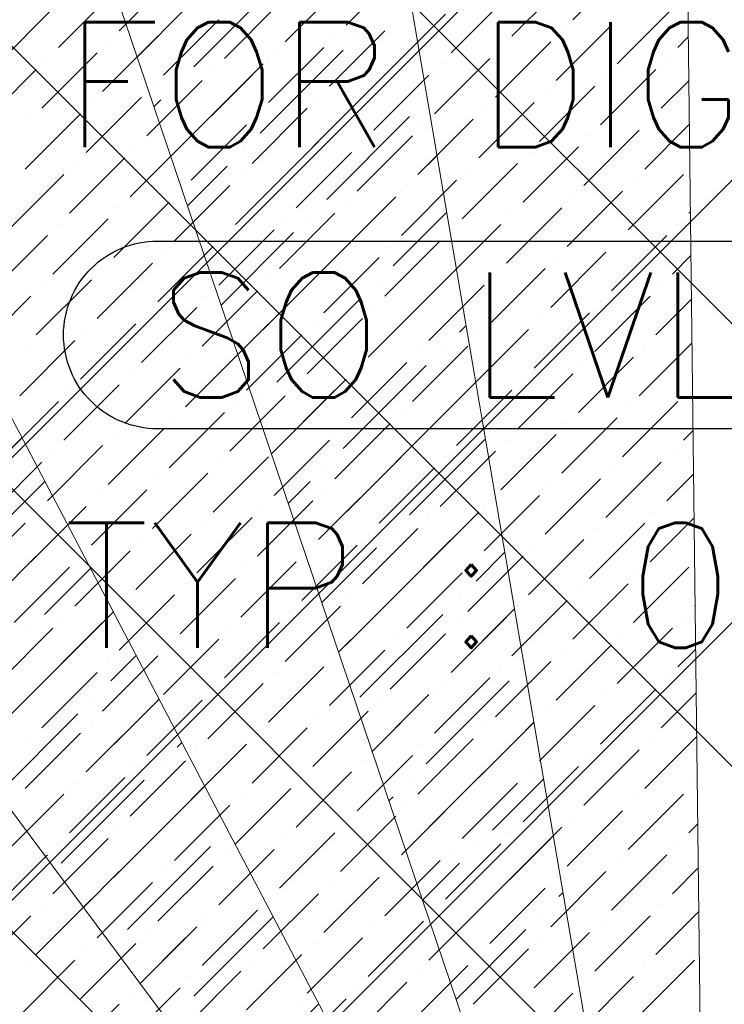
# Model space of a CAD drawing. Header units: millimetres. Extents: x -150 to 17700, y -13097 to 13830.
# Tile 25 of 67: x 10448 to 11011, y 7531 to 8317. Entities that reach past the tile are written whole.
import ezdxf
from ezdxf.enums import TextEntityAlignment as Align

# ---------------------------------------------------------------- set-up
doc = ezdxf.new("R2010")
doc.units = ezdxf.units.MM
doc.header["$MEASUREMENT"] = 0
doc.layers.get('0').update_dxf_attribs({"lineweight": 5})
doc.layers.add('ELEC-SO-LVL-TAG', color=7, linetype='Continuous')
doc.layers.add('RCP XREF$0$A-CEILING-01', color=9, linetype='Continuous', lineweight=0, true_color=0x808080)
doc.layers.add('RCP XREF$0$A-CELING ELEMENT', color=9, linetype='Continuous', lineweight=0, true_color=0x808080)
doc.styles.add('ROMANS-100', font='romans.shx')
doc.styles.get("Standard").update_dxf_attribs({"font": 'romans.shx'})

# ---------------------------------------------------------------- blocks, each defined once
blk = doc.blocks.new('RCP XREF')
at = {"layer": 'RCP XREF$0$A-CEILING-01', "color": 8, "linetype": 'Continuous', "lineweight": 0, "true_color": 0x808080}
for p, q in [((11895.03, 6136.2), (4651.22, 13380)), ((12071.8, 6312.97), (5004.78, 13380)), ((12248.58, 6489.75), (5358.33, 13380)), ((12425.36, 6666.53), (5711.88, 13380)), ((6135, 3660.13), (14450, 11975.13)), ((6451.98, 3270), (14450, 11268.02)), ((6135, 3306.57), (11958.42, 9129.99))]:
    blk.add_line(p, q, dxfattribs=at)
at = {"layer": 'RCP XREF$0$A-CEILING-01', "color": 8, "lineweight": 0, "true_color": 0x808080}
for centre, radius, start, end in [((11004.58, 6932.89), 2087.33, 45.19254, 224.80746), ((11003.78, 6932.19), 1987.28, 45.20017, 224.79983)]:
    blk.add_arc(centre, radius, start, end, dxfattribs=at)
at = {"layer": 'RCP XREF$0$A-CELING ELEMENT', "color": 8, "lineweight": 0, "true_color": 0x808080}
for p, q in [((10975.2, 8919.47), (10995.34, 7256.14)), ((10945.63, 7251.02), (10665.54, 8890.71)), ((10364.23, 8814.01), (10897.38, 7238.34)), ((10851.71, 7218.43), (10078.64, 8691.29)), ((9815.71, 8525.56), (10809.67, 7191.76))]:
    blk.add_line(p, q, dxfattribs=at)
at = {"layer": 'RCP XREF$0$A-CELING ELEMENT', "color": 8, "linetype": 'Continuous', "lineweight": 0, "true_color": 0x808080, "transparency": 33554687}
for p, q in [((10660.59, 8299.67), (10726.88, 8365.96)), ((10709.21, 8312.93), (10753.4, 8357.13)), ((10890.4, 8317.35), (10934.6, 8361.54)), ((10528.01, 8308.51), (10572.2, 8352.71)), ((10841.79, 8304.09), (10885.98, 8348.29)), ((10479.4, 8295.25), (10523.59, 8339.45)), ((10587.67, 8279.79), (10653.96, 8346.08)), ((10660.59, 8299.67), (10704.79, 8343.87)), ((10793.18, 8290.83), (10837.37, 8335.03)), ((10430.78, 8282), (10474.98, 8326.19)), ((10542.38, 8287.52), (10581.04, 8326.19)), ((10611.98, 8286.41), (10656.17, 8330.61)), ((10925.76, 8282), (10969.95, 8326.19)), ((10563.37, 8273.16), (10607.56, 8317.35)), ((10744.56, 8277.58), (10788.76, 8321.77)), ((10567.79, 8312.93), (10567.79, 8312.93)), ((10695.95, 8264.32), (10740.14, 8308.51)), ((10877.14, 8268.74), (10921.34, 8312.93)), ((10881.56, 8308.51), (10881.56, 8308.51)), ((10514.75, 8259.9), (10558.95, 8304.09)), ((10519.17, 8299.67), (10519.17, 8299.67)), ((10700.37, 8304.09), (10700.37, 8304.09)), ((10713.63, 8246.64), (10766.52, 8299.54)), ((10720.25, 8306.3), (10720.25, 8306.3)), ((10828.53, 8255.48), (10872.72, 8299.67)), ((10974.37, 8295.25), (10982.66, 8303.54)), ((10640.71, 8226.75), (10707, 8293.04)), ((10647.33, 8251.06), (10691.53, 8295.25)), ((10832.95, 8295.25), (10832.95, 8295.25)), ((10466.14, 8246.64), (10510.33, 8290.83)), ((10470.56, 8286.41), (10470.56, 8286.41)), ((10647.33, 8286.41), (10647.33, 8286.41)), ((10651.75, 8290.83), (10651.75, 8290.83)), ((10779.92, 8242.22), (10824.11, 8286.41)), ((10965.53, 8286.41), (10965.53, 8286.41)), ((10417.52, 8233.38), (10461.72, 8277.58)), ((10598.72, 8237.8), (10642.92, 8282)), ((10603.14, 8277.58), (10603.14, 8277.58)), ((10784.34, 8282), (10784.34, 8282)), ((10912.5, 8233.38), (10956.69, 8277.58)), ((10550.11, 8224.54), (10594.3, 8268.74)), ((10569.19, 8208.27), (10634.08, 8273.16)), ((10731.3, 8228.96), (10775.5, 8273.16)), ((10735.72, 8268.74), (10735.72, 8268.74)), ((10916.92, 8273.16), (10916.92, 8273.16)), ((10961.11, 8246.64), (10983.08, 8268.61)), ((10554.53, 8264.32), (10554.53, 8264.32)), ((10574.41, 8266.53), (10574.41, 8266.53)), ((10682.69, 8215.7), (10726.88, 8259.9)), ((10863.89, 8220.12), (10908.08, 8264.32)), ((10868.31, 8259.9), (10868.31, 8259.9)), ((10501.49, 8211.28), (10545.69, 8255.48)), ((10555.79, 8247.9), (10561.16, 8253.27)), ((10687.11, 8255.48), (10687.11, 8255.48)), ((10773.29, 8253.27), (10773.29, 8253.27)), ((10505.91, 8251.06), (10505.91, 8251.06)), ((10634.08, 8202.45), (10678.27, 8246.64)), ((10815.27, 8206.87), (10859.47, 8251.06)), ((10819.69, 8246.64), (10819.69, 8246.64)), ((10452.88, 8198.03), (10497.07, 8242.22)), ((10457.3, 8237.8), (10457.3, 8237.8)), ((10638.5, 8242.22), (10638.5, 8242.22)), ((10693.74, 8173.72), (10760.03, 8240.01)), ((10766.66, 8193.61), (10810.85, 8237.8)), ((10952.27, 8237.8), (10952.27, 8237.8)), ((10585.46, 8189.19), (10629.66, 8233.38)), ((10589.88, 8228.96), (10589.88, 8228.96)), ((10700.37, 8233.38), (10700.37, 8233.38)), ((10771.08, 8233.38), (10771.08, 8233.38)), ((10899.24, 8184.77), (10943.44, 8228.96)), ((10947.85, 8198.03), (10983.5, 8233.67)), ((10718.05, 8180.35), (10762.24, 8224.54)), ((10903.66, 8224.54), (10903.66, 8224.54)), ((10536.85, 8175.93), (10581.04, 8220.12)), ((10541.27, 8215.7), (10541.27, 8215.7)), ((10620.82, 8153.83), (10687.11, 8220.12)), ((10627.45, 8213.49), (10627.45, 8213.49)), ((10722.46, 8220.12), (10722.46, 8220.12)), ((10850.63, 8171.51), (10894.82, 8215.7)), ((10488.24, 8162.67), (10532.43, 8206.87)), ((10669.43, 8167.09), (10713.63, 8211.28)), ((10673.85, 8206.87), (10673.85, 8206.87)), ((10766.66, 8193.61), (10782, 8208.94)), ((10855.05, 8211.28), (10855.05, 8211.28)), ((10492.65, 8202.45), (10492.65, 8202.45)), ((10582.6, 8168.65), (10614.19, 8200.24)), ((10620.82, 8153.83), (10665.01, 8198.03)), ((10802.01, 8158.25), (10846.21, 8202.45)), ((10806.43, 8198.03), (10806.43, 8198.03)), ((10439.62, 8149.41), (10483.82, 8193.61)), ((10625.24, 8193.61), (10625.24, 8193.61)), ((10753.4, 8144.99), (10797.59, 8189.19)), ((10934.6, 8149.41), (10978.79, 8193.61)), ((10939.02, 8189.19), (10939.02, 8189.19)), ((10572.2, 8140.57), (10616.4, 8184.77)), ((10757.82, 8184.77), (10757.82, 8184.77)), ((10576.62, 8180.35), (10576.62, 8180.35)), ((10704.79, 8131.74), (10748.98, 8175.93)), ((10753.4, 8180.35), (10753.4, 8180.35)), ((10885.98, 8136.15), (10930.18, 8180.35)), ((10890.4, 8175.93), (10890.4, 8175.93)), ((10523.59, 8127.32), (10567.79, 8171.51)), ((10528.01, 8167.09), (10528.01, 8167.09)), ((10673.85, 8100.8), (10740.14, 8167.09)), ((10709.21, 8171.51), (10709.21, 8171.51)), ((10837.37, 8122.9), (10881.56, 8167.09)), ((10474.98, 8114.06), (10519.17, 8158.25)), ((10656.17, 8118.48), (10700.37, 8162.67)), ((10660.59, 8158.25), (10660.59, 8158.25)), ((10680.48, 8160.46), (10680.48, 8160.46)), ((10746.77, 8120.69), (10789.73, 8163.65)), ((10841.79, 8162.67), (10841.79, 8162.67)), ((10983.21, 8162.67), (10984.35, 8163.81)), ((10479.4, 8153.83), (10479.4, 8153.83)), ((10788.76, 8109.64), (10832.95, 8153.83)), ((10974.37, 8153.83), (10974.37, 8153.83)), ((10426.36, 8100.8), (10470.56, 8144.99)), ((10607.56, 8105.22), (10651.75, 8149.41)), ((10609.42, 8089.4), (10667.22, 8147.2)), ((10611.98, 8144.99), (10611.98, 8144.99)), ((10793.18, 8149.41), (10793.18, 8149.41)), ((10921.34, 8100.8), (10965.53, 8144.99)), ((10558.95, 8091.96), (10603.14, 8136.15)), ((10607.56, 8140.57), (10607.56, 8140.57)), ((10740.14, 8096.38), (10784.34, 8140.57)), ((10744.56, 8136.15), (10744.56, 8136.15)), ((10925.76, 8140.57), (10925.76, 8140.57)), ((10563.37, 8131.74), (10563.37, 8131.74)), ((10691.53, 8083.12), (10735.72, 8127.32)), ((10872.72, 8087.54), (10916.92, 8131.74)), ((10877.14, 8127.32), (10877.14, 8127.32)), ((10969.95, 8114.06), (10984.77, 8128.88)), ((10510.33, 8078.7), (10554.53, 8122.9)), ((10514.75, 8118.48), (10514.75, 8118.48)), ((10695.95, 8122.9), (10695.95, 8122.9)), ((10824.11, 8074.28), (10868.31, 8118.48)), ((10642.92, 8069.86), (10687.11, 8114.06)), ((10726.88, 8047.77), (10793.18, 8114.06)), ((10828.53, 8114.06), (10828.53, 8114.06)), ((10461.72, 8065.44), (10505.91, 8109.64)), ((10466.14, 8105.22), (10466.14, 8105.22)), ((10647.33, 8109.64), (10647.33, 8109.64)), ((10733.51, 8107.43), (10733.51, 8107.43)), ((10775.5, 8061.02), (10819.69, 8105.22)), ((10961.11, 8105.22), (10961.11, 8105.22)), ((10413.11, 8052.19), (10457.3, 8096.38)), ((10594.3, 8056.61), (10638.5, 8100.8)), ((10598.72, 8096.38), (10598.72, 8096.38)), ((10779.92, 8100.8), (10779.92, 8100.8)), ((10908.08, 8052.19), (10952.27, 8096.38)), ((10545.69, 8043.35), (10589.88, 8087.54)), ((10653.96, 8027.88), (10720.25, 8094.17)), ((10660.59, 8087.54), (10660.59, 8087.54)), ((10726.88, 8047.77), (10771.08, 8091.96)), ((10731.3, 8087.54), (10731.3, 8087.54)), ((10912.5, 8091.96), (10912.5, 8091.96)), ((10956.69, 8065.44), (10985.19, 8093.94)), ((10550.11, 8083.12), (10550.11, 8083.12)), ((10859.47, 8038.93), (10903.66, 8083.12)), ((10497.07, 8030.09), (10541.27, 8074.28)), ((10622.82, 8049.77), (10647.33, 8074.28)), ((10678.27, 8034.51), (10722.46, 8078.7)), ((10682.69, 8074.28), (10682.69, 8074.28)), ((10799.8, 8067.65), (10805.21, 8073.06)), ((10863.89, 8078.7), (10863.89, 8078.7)), ((10501.49, 8069.86), (10501.49, 8069.86)), ((10629.66, 8021.25), (10673.85, 8065.44)), ((10810.85, 8025.67), (10855.05, 8069.86)), ((10815.27, 8065.44), (10815.27, 8065.44)), ((10448.46, 8016.83), (10492.65, 8061.02)), ((10452.88, 8056.61), (10452.88, 8056.61)), ((10634.08, 8061.02), (10634.08, 8061.02)), ((10762.24, 8012.41), (10806.43, 8056.61)), ((10943.44, 8016.83), (10985.62, 8059.01)), ((10947.85, 8056.61), (10947.85, 8056.61)), ((10581.04, 8007.99), (10625.24, 8052.19)), ((10585.46, 8047.77), (10585.46, 8047.77)), ((10766.66, 8052.19), (10766.66, 8052.19)), ((10786.55, 8054.4), (10786.55, 8054.4)), ((10894.82, 8003.57), (10939.02, 8047.77)), ((10707, 7974.85), (10773.29, 8041.14)), ((10713.63, 7999.15), (10757.82, 8043.35)), ((10899.24, 8043.35), (10899.24, 8043.35)), ((10532.43, 7994.73), (10576.62, 8038.93)), ((10536.85, 8034.51), (10536.85, 8034.51)), ((10713.63, 8034.51), (10713.63, 8034.51)), ((10718.05, 8038.93), (10718.05, 8038.93)), ((10846.21, 7990.31), (10890.4, 8034.51)), ((10483.82, 7981.48), (10528.01, 8025.67)), ((10665.01, 7985.89), (10709.21, 8030.09)), ((10669.43, 8025.67), (10669.43, 8025.67)), ((10779.92, 7994.73), (10812.95, 8027.76)), ((10850.63, 8030.09), (10850.63, 8030.09)), ((10488.24, 8021.25), (10488.24, 8021.25)), ((10616.4, 7972.64), (10660.59, 8016.83)), ((10649.64, 7970.52), (10700.37, 8021.25)), ((10797.59, 7977.06), (10841.79, 8021.25)), ((10802.01, 8016.83), (10802.01, 8016.83)), ((10983.21, 8021.25), (10983.21, 8021.25)), ((10435.2, 7968.22), (10479.4, 8012.41)), ((10620.82, 8012.41), (10620.82, 8012.41)), ((10640.71, 8014.62), (10640.71, 8014.62)), ((10930.18, 7968.22), (10974.37, 8012.41)), ((10567.79, 7959.38), (10611.98, 8003.57)), ((10748.98, 7963.8), (10793.18, 8007.99)), ((10753.4, 8003.57), (10753.4, 8003.57)), ((10934.6, 8007.99), (10934.6, 8007.99)), ((10572.2, 7999.15), (10572.2, 7999.15)), ((10700.37, 7950.54), (10744.56, 7994.73)), ((10881.56, 7954.96), (10925.76, 7999.15)), ((10885.98, 7994.73), (10885.98, 7994.73)), ((10519.17, 7946.12), (10563.37, 7990.31)), ((10523.59, 7985.89), (10523.59, 7985.89)), ((10704.79, 7990.31), (10704.79, 7990.31)), ((10832.95, 7941.7), (10877.14, 7985.89)), ((10978.79, 7981.48), (10986.46, 7989.15)), ((10435.2, 7968.22), (10450.26, 7983.27)), ((10470.56, 7932.86), (10514.75, 7977.06)), ((10651.75, 7937.28), (10695.95, 7981.48)), ((10656.17, 7977.06), (10656.17, 7977.06)), ((10760.03, 7921.81), (10820.68, 7982.47)), ((10766.66, 7981.48), (10766.66, 7981.48)), ((10837.37, 7981.48), (10837.37, 7981.48)), ((10474.98, 7972.64), (10474.98, 7972.64)), ((10784.34, 7928.44), (10828.53, 7972.64)), ((10969.95, 7972.64), (10969.95, 7972.64)), ((10421.94, 7919.6), (10466.14, 7963.8)), ((10603.14, 7924.02), (10647.33, 7968.22)), ((10607.56, 7963.8), (10607.56, 7963.8)), ((10687.11, 7901.93), (10753.4, 7968.22)), ((10693.74, 7961.59), (10693.74, 7961.59)), ((10788.76, 7968.22), (10788.76, 7968.22)), ((10916.92, 7919.6), (10961.11, 7963.8)), ((10554.53, 7910.76), (10598.72, 7954.96)), ((10735.72, 7915.18), (10779.92, 7959.38)), ((10740.14, 7954.96), (10740.14, 7954.96)), ((10921.34, 7959.38), (10921.34, 7959.38)), ((10965.53, 7932.86), (10986.89, 7954.22)), ((10415.32, 7895.3), (10468.52, 7948.5)), ((10558.95, 7950.54), (10558.95, 7950.54)), ((10663.05, 7930.9), (10680.48, 7948.33)), ((10687.11, 7901.93), (10731.3, 7946.12)), ((10868.31, 7906.35), (10912.5, 7950.54)), ((10872.72, 7946.12), (10872.72, 7946.12)), ((10505.91, 7897.51), (10550.11, 7941.7)), ((10691.53, 7941.7), (10691.53, 7941.7)), ((10510.33, 7937.28), (10510.33, 7937.28)), ((10638.5, 7888.67), (10682.69, 7932.86)), ((10819.69, 7893.09), (10863.89, 7937.28)), ((10824.11, 7932.86), (10824.11, 7932.86)), ((10457.3, 7884.25), (10501.49, 7928.44)), ((10461.72, 7924.02), (10461.72, 7924.02)), ((10642.92, 7928.44), (10642.92, 7928.44)), ((10771.08, 7879.83), (10815.27, 7924.02)), ((10819.69, 7928.44), (10819.69, 7928.44)), ((10956.69, 7924.02), (10956.69, 7924.02)), ((10408.69, 7870.99), (10452.88, 7915.18)), ((10589.88, 7875.41), (10634.08, 7919.6)), ((10594.3, 7915.18), (10594.3, 7915.18)), ((10740.14, 7848.89), (10806.43, 7915.18)), ((10775.5, 7919.6), (10775.5, 7919.6)), ((10903.66, 7870.99), (10947.85, 7915.18)), ((10952.27, 7884.25), (10987.31, 7919.28)), ((10541.27, 7862.15), (10585.46, 7906.35)), ((10722.46, 7866.57), (10766.66, 7910.76)), ((10726.88, 7906.35), (10726.88, 7906.35)), ((10746.77, 7908.55), (10746.77, 7908.55)), ((10908.08, 7910.76), (10908.08, 7910.76)), ((10474.98, 7901.93), (10474.98, 7901.93)), ((10545.69, 7901.93), (10545.69, 7901.93)), ((10855.05, 7857.73), (10899.24, 7901.93)), ((10492.65, 7848.89), (10536.85, 7893.09)), ((10673.85, 7853.31), (10718.05, 7897.51)), ((10678.27, 7893.09), (10678.27, 7893.09)), ((10689.86, 7851.65), (10733.51, 7895.3)), ((10813.06, 7868.78), (10836.16, 7891.88)), ((10859.47, 7897.51), (10859.47, 7897.51)), ((10395.43, 7822.38), (10461.72, 7888.67)), ((10497.07, 7888.67), (10497.07, 7888.67)), ((10625.24, 7840.05), (10669.43, 7884.25)), ((10806.43, 7844.47), (10850.63, 7888.67)), ((10810.85, 7884.25), (10810.85, 7884.25)), ((10444.04, 7835.63), (10488.24, 7879.83)), ((10468.35, 7842.26), (10505.02, 7878.94)), ((10629.66, 7879.83), (10629.66, 7879.83)), ((10757.82, 7831.21), (10802.01, 7875.41)), ((10939.02, 7835.63), (10983.21, 7879.83)), ((10943.44, 7875.41), (10943.44, 7875.41)), ((10576.62, 7826.8), (10620.82, 7870.99)), ((10581.04, 7866.57), (10581.04, 7866.57)), ((10762.24, 7870.99), (10762.24, 7870.99)), ((10890.4, 7822.38), (10934.6, 7866.57)), ((10709.21, 7817.96), (10753.4, 7862.15)), ((10894.82, 7862.15), (10894.82, 7862.15)), ((10528.01, 7813.54), (10572.2, 7857.73)), ((10532.43, 7853.31), (10532.43, 7853.31)), ((10713.63, 7857.73), (10713.63, 7857.73)), ((10799.8, 7855.52), (10799.8, 7855.52)), ((10841.79, 7809.12), (10885.98, 7853.31)), ((10479.4, 7800.28), (10523.59, 7844.47)), ((10660.59, 7804.7), (10704.79, 7848.89)), ((10665.01, 7844.47), (10665.01, 7844.47)), ((10793.18, 7795.86), (10843.9, 7846.58)), ((10846.21, 7848.89), (10846.21, 7848.89)), ((10987.63, 7848.89), (10988.16, 7849.42)), ((10448.46, 7769.34), (10514.75, 7835.63)), ((10483.82, 7840.05), (10483.82, 7840.05)), ((10611.98, 7791.44), (10656.17, 7835.63)), ((10720.25, 7775.97), (10786.55, 7842.26)), ((10726.88, 7835.63), (10726.88, 7835.63)), ((10793.18, 7795.86), (10837.37, 7840.05)), ((10797.59, 7835.63), (10797.59, 7835.63)), ((10978.79, 7840.05), (10978.79, 7840.05)), ((10430.78, 7787.02), (10474.98, 7831.21)), ((10455.09, 7829.01), (10455.09, 7829.01)), ((10616.4, 7831.21), (10616.4, 7831.21)), ((10925.76, 7787.02), (10969.95, 7831.21)), ((10563.37, 7778.18), (10607.56, 7822.38)), ((10703.27, 7812.02), (10713.63, 7822.38)), ((10744.56, 7782.6), (10788.76, 7826.8)), ((10748.98, 7822.38), (10748.98, 7822.38)), ((10930.18, 7826.8), (10930.18, 7826.8)), ((10567.79, 7817.96), (10567.79, 7817.96)), ((10695.95, 7769.34), (10740.14, 7813.54)), ((10877.14, 7773.76), (10921.34, 7817.96)), ((10881.56, 7813.54), (10881.56, 7813.54)), ((10974.37, 7800.28), (10988.58, 7814.49)), ((10514.75, 7764.92), (10558.95, 7809.12)), ((10519.17, 7804.7), (10519.17, 7804.7)), ((10521.38, 7789.23), (10541.53, 7809.38)), ((10700.37, 7809.12), (10700.37, 7809.12)), ((10828.53, 7760.5), (10872.72, 7804.7)), ((10466.14, 7751.67), (10510.33, 7795.86)), ((10647.33, 7756.08), (10691.53, 7800.28)), ((10651.75, 7795.86), (10651.75, 7795.86)), ((10832.95, 7800.28), (10832.95, 7800.28)), ((10470.56, 7791.44), (10470.56, 7791.44)), ((10773.29, 7722.94), (10839.58, 7789.23)), ((10779.92, 7747.25), (10824.11, 7791.44)), ((10965.53, 7791.44), (10965.53, 7791.44)), ((10417.52, 7738.41), (10461.72, 7782.6)), ((10598.72, 7742.83), (10642.92, 7787.02)), ((10603.14, 7782.6), (10603.14, 7782.6)), ((10779.92, 7782.6), (10779.92, 7782.6)), ((10784.34, 7787.02), (10784.34, 7787.02)), ((10912.5, 7738.41), (10956.69, 7782.6)), ((10501.49, 7716.31), (10559.79, 7774.6)), ((10508.12, 7775.97), (10508.12, 7775.97)), ((10550.11, 7729.57), (10594.3, 7773.76)), ((10731.3, 7733.99), (10775.5, 7778.18)), ((10735.72, 7773.76), (10735.72, 7773.76)), ((10916.92, 7778.18), (10916.92, 7778.18)), ((10961.11, 7751.67), (10989, 7779.55)), ((10554.53, 7769.34), (10554.53, 7769.34)), ((10682.69, 7720.73), (10726.88, 7764.92)), ((10730.09, 7732.77), (10766.66, 7769.34)), ((10863.89, 7725.15), (10908.08, 7769.34)), ((10868.31, 7764.92), (10868.31, 7764.92)), ((10431.45, 7699.3), (10494.86, 7762.71)), ((10501.49, 7716.31), (10545.69, 7760.5)), ((10687.11, 7760.5), (10687.11, 7760.5)), ((10505.91, 7756.08), (10505.91, 7756.08)), ((10634.08, 7707.47), (10678.27, 7751.67)), ((10815.27, 7711.89), (10859.47, 7756.08)), ((10819.69, 7751.67), (10819.69, 7751.67)), ((10846.21, 7742.83), (10859.37, 7755.99)), ((10452.88, 7703.05), (10497.07, 7747.25)), ((10457.3, 7742.83), (10457.3, 7742.83)), ((10638.5, 7747.25), (10638.5, 7747.25)), ((10766.66, 7698.63), (10810.85, 7742.83)), ((10947.85, 7703.05), (10989.43, 7744.62)), ((10952.27, 7742.83), (10952.27, 7742.83)), ((10574.41, 7736.2), (10578.04, 7739.82)), ((10585.46, 7694.21), (10629.66, 7738.41)), ((10589.88, 7733.99), (10589.88, 7733.99)), ((10771.08, 7738.41), (10771.08, 7738.41)), ((10899.24, 7689.79), (10943.44, 7733.99)), ((10536.85, 7680.95), (10581.04, 7725.15)), ((10718.05, 7685.37), (10762.24, 7729.57)), ((10722.46, 7725.15), (10722.46, 7725.15)), ((10832.95, 7729.57), (10832.95, 7729.57)), ((10903.66, 7729.57), (10903.66, 7729.57)), ((10541.27, 7720.73), (10541.27, 7720.73)), ((10561.16, 7722.94), (10561.16, 7722.94)), ((10850.63, 7676.54), (10894.82, 7720.73)), ((10481.61, 7643.39), (10547.9, 7709.68)), ((10488.24, 7667.7), (10532.43, 7711.89)), ((10669.43, 7672.12), (10713.63, 7716.31)), ((10673.85, 7711.89), (10673.85, 7711.89)), ((10756.9, 7653.52), (10819.69, 7716.31)), ((10760.03, 7709.68), (10760.03, 7709.68)), ((10826.32, 7669.91), (10867.11, 7710.69)), ((10855.05, 7716.31), (10855.05, 7716.31)), ((10488.24, 7703.05), (10488.24, 7703.05)), ((10492.65, 7707.47), (10492.65, 7707.47)), ((10554.53, 7663.28), (10596.3, 7705.05)), ((10620.82, 7658.86), (10665.01, 7703.05)), ((10802.01, 7663.28), (10846.21, 7707.47)), ((10806.43, 7703.05), (10806.43, 7703.05)), ((10987.63, 7707.47), (10987.63, 7707.47)), ((10439.62, 7654.44), (10483.82, 7698.63)), ((10625.24, 7698.63), (10625.24, 7698.63)), ((10743.49, 7693.15), (10746.77, 7696.42)), ((10753.4, 7650.02), (10797.59, 7694.21)), ((10934.6, 7654.44), (10978.79, 7698.63)), ((10939.02, 7694.21), (10939.02, 7694.21)), ((10454.09, 7668.91), (10474.98, 7689.79)), ((10572.2, 7645.6), (10616.4, 7689.79)), ((10757.82, 7689.79), (10757.82, 7689.79)), ((10576.62, 7685.37), (10576.62, 7685.37)), ((10704.79, 7636.76), (10748.98, 7680.95)), ((10885.98, 7641.18), (10930.18, 7685.37)), ((10890.4, 7680.95), (10890.4, 7680.95)), ((10523.59, 7632.34), (10567.79, 7676.54)), ((10528.01, 7672.12), (10528.01, 7672.12)), ((10614.19, 7669.91), (10614.19, 7669.91)), ((10709.21, 7676.54), (10709.21, 7676.54)), ((10837.37, 7627.92), (10881.56, 7672.12)), ((10983.21, 7667.7), (10990.27, 7674.76)), ((10474.98, 7619.08), (10519.17, 7663.28)), ((10656.17, 7623.5), (10700.37, 7667.7)), ((10660.59, 7663.28), (10660.59, 7663.28)), ((10806.43, 7596.99), (10872.72, 7663.28)), ((10841.79, 7667.7), (10841.79, 7667.7)), ((10479.4, 7658.86), (10479.4, 7658.86)), ((10534.64, 7590.36), (10600.93, 7656.65)), ((10607.56, 7610.24), (10651.75, 7654.44)), ((10788.76, 7614.66), (10832.95, 7658.86)), ((10793.18, 7654.44), (10793.18, 7654.44)), ((10813.06, 7656.65), (10813.06, 7656.65)), ((10974.37, 7658.86), (10974.37, 7658.86)), ((10426.36, 7605.82), (10470.56, 7650.02)), ((10541.27, 7650.02), (10541.27, 7650.02)), ((10611.98, 7650.02), (10611.98, 7650.02)), ((10921.34, 7605.82), (10965.53, 7650.02)), ((10558.95, 7596.99), (10603.14, 7641.18)), ((10740.14, 7601.41), (10784.34, 7645.6)), ((10744.56, 7641.18), (10744.56, 7641.18)), ((10770.31, 7613.89), (10799.8, 7643.39)), ((10925.76, 7645.6), (10925.76, 7645.6)), ((10969.95, 7619.08), (10990.69, 7639.83)), ((10499.38, 7608.13), (10528.01, 7636.76)), ((10563.37, 7636.76), (10563.37, 7636.76)), ((10607.56, 7610.24), (10632.81, 7635.49)), ((10691.53, 7588.15), (10735.72, 7632.34)), ((10872.72, 7592.57), (10916.92, 7636.76)), ((10877.14, 7632.34), (10877.14, 7632.34)), ((10510.33, 7583.73), (10554.53, 7627.92)), ((10514.75, 7623.5), (10514.75, 7623.5)), ((10695.95, 7627.92), (10695.95, 7627.92)), ((10824.11, 7579.31), (10868.31, 7623.5)), ((10642.92, 7574.89), (10687.11, 7619.08)), ((10828.53, 7619.08), (10828.53, 7619.08)), ((10879.35, 7616.87), (10882.58, 7620.1)), ((10461.72, 7570.47), (10505.91, 7614.66)), ((10466.14, 7610.24), (10466.14, 7610.24)), ((10647.33, 7614.66), (10647.33, 7614.66)), ((10775.5, 7566.05), (10819.69, 7610.24)), ((10961.11, 7610.24), (10961.11, 7610.24)), ((10413.11, 7557.21), (10457.3, 7601.41)), ((10587.67, 7537.32), (10651.06, 7600.71)), ((10594.3, 7561.63), (10638.5, 7605.82)), ((10598.72, 7601.41), (10598.72, 7601.41)), ((10779.92, 7605.82), (10779.92, 7605.82)), ((10866.1, 7603.61), (10866.1, 7603.61)), ((10908.08, 7557.21), (10952.27, 7601.41)), ((10956.69, 7570.47), (10991.12, 7604.89)), ((10545.69, 7548.37), (10589.88, 7592.57)), ((10594.3, 7596.99), (10594.3, 7596.99)), ((10726.88, 7552.79), (10771.08, 7596.99)), ((10731.3, 7592.57), (10731.3, 7592.57)), ((10912.5, 7596.99), (10912.5, 7596.99)), ((10544.67, 7547.36), (10581.04, 7583.73)), ((10550.11, 7588.15), (10550.11, 7588.15)), ((10678.27, 7539.53), (10722.46, 7583.73)), ((10793.18, 7583.73), (10793.18, 7583.73)), ((10797.13, 7534.64), (10852.84, 7590.36)), ((10859.47, 7543.95), (10903.66, 7588.15)), ((10863.89, 7583.73), (10863.89, 7583.73)), ((10497.07, 7535.11), (10541.27, 7579.31)), ((10682.69, 7579.31), (10682.69, 7579.31)), ((10501.49, 7574.89), (10501.49, 7574.89)), ((10629.66, 7526.28), (10673.85, 7570.47)), ((10810.85, 7530.69), (10855.05, 7574.89)), ((10815.27, 7570.47), (10815.27, 7570.47)), ((10859.47, 7543.95), (10890.32, 7574.81)), ((10448.46, 7521.86), (10492.65, 7566.05)), ((10452.88, 7561.63), (10452.88, 7561.63)), ((10634.08, 7566.05), (10634.08, 7566.05)), ((10660.59, 7557.21), (10669.31, 7565.93)), ((10762.24, 7517.44), (10806.43, 7561.63)), ((10943.44, 7521.86), (10987.63, 7566.05)), ((10947.85, 7561.63), (10947.85, 7561.63)), ((10581.04, 7513.02), (10625.24, 7557.21)), ((10585.46, 7552.79), (10585.46, 7552.79)), ((10766.66, 7557.21), (10766.66, 7557.21)), ((10894.82, 7508.6), (10939.02, 7552.79)), ((10713.63, 7504.18), (10757.82, 7548.37)), ((10899.24, 7548.37), (10899.24, 7548.37)), ((10532.43, 7499.76), (10576.62, 7543.95)), ((10536.85, 7539.53), (10536.85, 7539.53)), ((10647.33, 7543.95), (10647.33, 7543.95)), ((10718.05, 7543.95), (10718.05, 7543.95)), ((10846.21, 7495.34), (10890.4, 7539.53)), ((10483.82, 7486.5), (10528.01, 7530.69)), ((10640.71, 7484.29), (10687.57, 7531.15)), ((10665.01, 7490.92), (10709.21, 7535.11)), ((10669.43, 7530.69), (10669.43, 7530.69)), ((10850.63, 7535.11), (10850.63, 7535.11))]:
    blk.add_line(p, q, dxfattribs=at)
blk = doc.blocks.new('ELEC-SO-LVL-EQP-TYP-TAG')
at = {"layer": 'ELEC-SO-LVL-TAG'}
blk.add_lwpolyline([(75, 75), (1075, 75, -0.414214), (1150, 0), (1150, 0, -0.414214), (1075, -75), (75, -75, -0.414214), (0, 0), (0, 0, -0.414214)], format="xyb", close=True, dxfattribs=at)
at = {"layer": 'ELEC-SO-LVL-TAG', "char_height": 100, "attachment_point": 4}
for s, width, insert in [('{\\Fromans|c0;SO LVL:}', 1015.0686, (75, 0)), ('{\\Fromans|c0;TYP :}', 391.4762, (0, -200))]:
    blk.add_mtext_dynamic_manual_height_columns(s, width=width, gutter_width=1, heights=[0], dxfattribs=dict(at, insert=insert))
at = {"layer": 'ELEC-SO-LVL-TAG', "style": 'ROMANS-100'}
for tag, p in [('SO-EQP', (0, 200)), ('SO-LVL', (725, 0)), ('TYP-NOS', (450, -200))]:
    blk.add_attdef(tag, text='', height=100, dxfattribs=at).set_placement(p, align=Align.MIDDLE_LEFT)

msp = doc.modelspace()

# ---------------------------------------------------------------- block references
at = {"ltscale": 5}
msp.add_blockref('RCP XREF', (0, 0), dxfattribs=at)
at = {"layer": 'ELEC-SO-LVL-TAG'}
ref = msp.add_blockref('ELEC-SO-LVL-EQP-TYP-TAG', (10483.5, 8065.49), dxfattribs=at)
ref.add_attrib('SO-EQP', 'FOR DIGITAL DISPLAY', dxfattribs={"height": 100, "style": 'ROMANS-100'}).set_placement((10483.5, 8265.49), align=Align.MIDDLE_LEFT)
ref.add_attrib('TYP-NOS', '04', dxfattribs={"height": 100, "style": 'ROMANS-100'}).set_placement((10933.5, 7865.49), align=Align.MIDDLE_LEFT)

doc.saveas('drawing.dxf')
